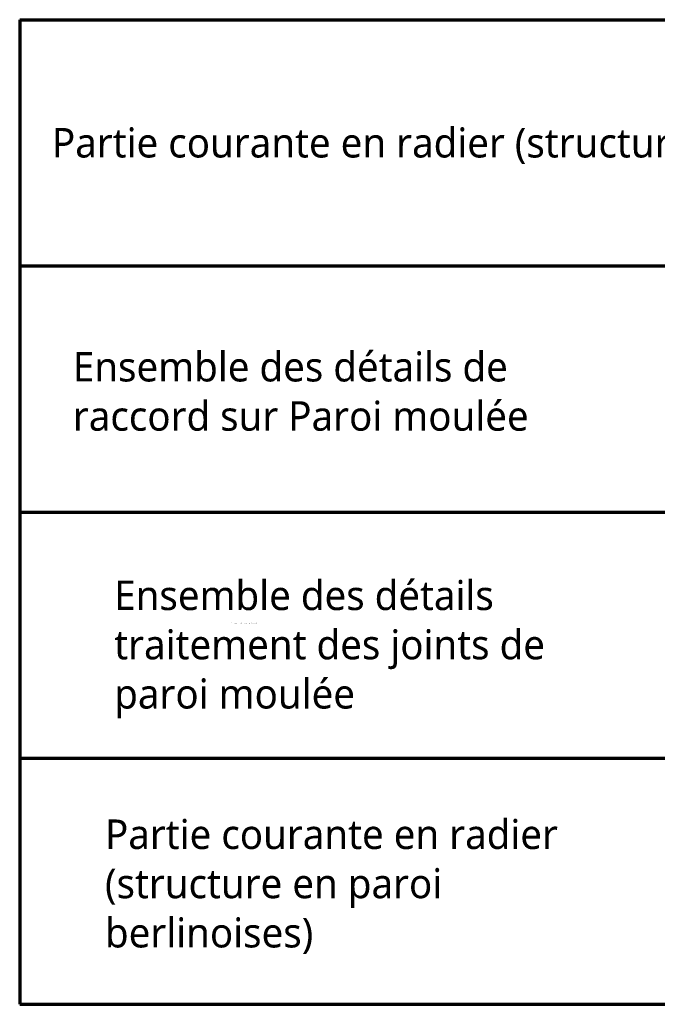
# Model space of a CAD drawing. Header units: millimetres. Extents: x -3314 to 21255525, y -15000 to 1735000.
# Tile 69 of 108: x 26061 to 28219, y 8850 to 12183. Entities that reach past the tile are written whole.
import ezdxf

# ---------------------------------------------------------------- set-up
doc = ezdxf.new("R2010")
doc.units = ezdxf.units.MM
doc.linetypes.add('CONTINU', pattern=[0])
doc.layers.add('Dessin_TEXTES', color=7, linetype='CONTINU')
doc.styles.add('Arial', font='segoeui.ttf')
doc.styles.get("Standard").update_dxf_attribs({"font": 'segoeui.ttf'})

msp = doc.modelspace()

# ---------------------------------------------------------------- linework, layer by layer
at = {"layer": 'Defpoints', "lineweight": 70}
for p, q in [((26061.2504, 12183.2321), (28951.8084, 12183.2321)), ((26061.2504, 12183.2321), (26061.2504, 8849.5166)), ((26061.2504, 11349.8032), (28951.8084, 11349.8032)), ((26061.2504, 10516.3743), (28951.8084, 10516.3743)), ((26061.2504, 9682.9455), (28951.8084, 9682.9455)), ((26061.2504, 9682.9455), (28951.8084, 9682.9455)), ((26061.2504, 8849.5166), (28951.8084, 8849.5166))]:
    msp.add_line(p, q, dxfattribs=at)

# ---------------------------------------------------------------- texts
at = {"layer": 'Defpoints', "lineweight": 70, "insert": (26776.3262, 10141.6222), "char_height": 2.5, "attachment_point": 1}
msp.add_mtext('Partie courante en radier (structure en paroi berlinoises)', dxfattribs=at)
at = {"layer": 'Dessin_TEXTES', "style": 'Arial'}
msp.add_text('Partie courante en radier (structure en PM)', height=100, dxfattribs=at).set_placement((26170.4504, 11716.6435))
at = {"layer": 'Dessin_TEXTES', "char_height": 100, "width": 1766.019945, "attachment_point": 1, "style": 'Arial'}
for s, insert in [('Ensemble des détails de raccord sur Paroi moulée', (26241.2504, 11058.3121)), ('Ensemble des détails traitement des joints de paroi moulée', (26381.2504, 10284.3101)), ('Partie courante en radier (structure en paroi berlinoises)', (26350, 9475.3667))]:
    msp.add_mtext(s, dxfattribs=dict(at, insert=insert))

doc.saveas('drawing.dxf')
